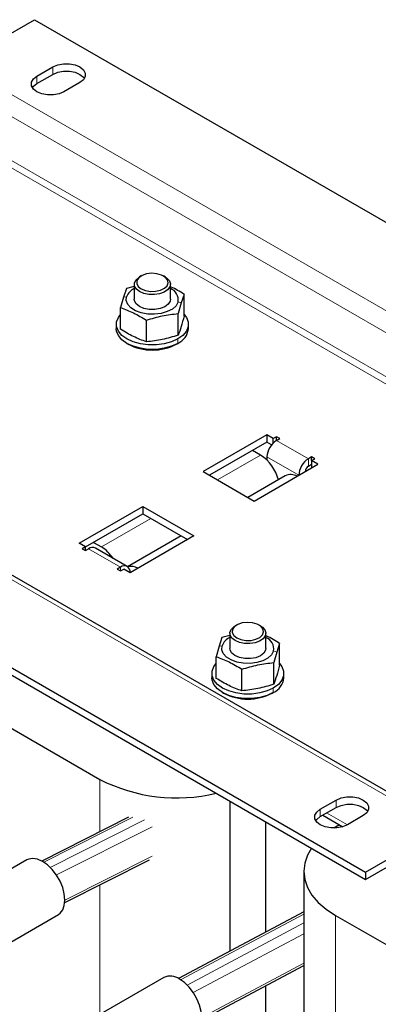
# Model space of a CAD drawing. Header units: millimetres. Extents: x 5 to 418, y 2 to 292.
# Tile 11 of 16: x 252 to 273, y 99 to 157. Entities that reach past the tile are written whole.
import ezdxf

# ---------------------------------------------------------------- set-up
doc = ezdxf.new("R2010")
doc.units = ezdxf.units.MM

msp = doc.modelspace()

# ---------------------------------------------------------------- linework, layer by layer
at = {"color": 7, "linetype": 'Continuous', "lineweight": 25}
for p, q in [((247.9527, 154.3037), (252.4781, 156.9162)), ((252.4781, 156.9162), (306.0297, 126.0016)), ((252.6196, 153.5689), (253.5624, 154.1132)), ((252.6196, 153.1335), (253.5624, 153.6777)), ((255.1651, 153.188), (254.2223, 152.6437)), ((258.3883, 141.2411), (258.3883, 140.3483)), ((258.7948, 141.7309), (258.7006, 141.6764)), ((260.2093, 141.6764), (260.115, 141.7309)), ((260.5216, 140.3483), (260.5216, 141.2411)), ((257.9226, 140.9921), (257.7481, 140.4819)), ((258.3708, 141.114), (257.9226, 140.9921)), ((261.3362, 140.6432), (261.1617, 140.133)), ((261.3362, 139.3616), (261.3362, 140.6432)), ((257.7481, 140.4819), (257.5737, 139.8544)), ((260.5216, 140.3483), (260.5053, 140.241)), ((261.1617, 140.133), (260.9872, 139.5055)), ((277.014, 109.0599), (223.4625, 139.9745)), ((257.5737, 138.5727), (257.5737, 139.8544)), ((260.9872, 138.2238), (260.9872, 139.5055)), ((257.3216, 138.8676), (257.3216, 138.6064)), ((259.106, 137.8294), (259.106, 139.1111)), ((261.5883, 138.6064), (261.5883, 138.8676)), ((257.9462, 137.7357), (258.0216, 137.6921)), ((260.888, 137.692), (260.9634, 137.7355)), ((218.537, 137.3224), (272.0886, 106.4078)), ((218.537, 136.8869), (272.0886, 105.9723)), ((266.2431, 132.3146), (262.4719, 130.1375)), ((266.2431, 131.8791), (262.8491, 129.9197)), ((266.6203, 132.0968), (266.2431, 132.3146)), ((266.2431, 132.3146), (266.2431, 131.8791)), ((266.5144, 131.7225), (266.2431, 131.8791)), ((266.8088, 132.2057), (266.6203, 132.0968)), ((266.6203, 131.8418), (266.6203, 132.0968)), ((266.9974, 132.0968), (266.8088, 132.2057)), ((266.8088, 131.988), (266.8088, 132.2057)), ((266.8088, 131.988), (266.9974, 132.0968)), ((265.866, 131.1171), (265.3946, 131.3892)), ((266.2431, 131.0082), (266.2431, 130.8247)), ((268.883, 131.0083), (268.6945, 130.8994)), ((269.0716, 130.8994), (268.883, 131.0083)), ((268.883, 130.7906), (268.883, 131.0083)), ((268.883, 130.7906), (269.0716, 130.8994)), ((269.2601, 130.5729), (268.883, 130.7906)), ((268.883, 130.7906), (268.883, 130.3552)), ((262.4719, 130.1375), (265.4889, 128.3958)), ((265.4889, 128.3958), (269.2601, 130.5729)), ((268.6945, 130.464), (268.883, 130.5728)), ((267.3288, 129.89), (265.1147, 128.6118)), ((255.118, 125.8921), (258.8892, 128.0692)), ((258.8892, 128.0692), (261.9062, 126.3276)), ((258.8892, 128.0692), (258.8892, 127.6337)), ((255.4951, 125.6744), (258.8892, 127.6337)), ((258.8892, 127.6337), (261.529, 126.1098)), ((261.1548, 126.3259), (257.9935, 124.5009)), ((261.9062, 126.3276), (258.135, 124.1505)), ((255.4951, 125.6744), (255.118, 125.8921)), ((255.4951, 125.6744), (255.3066, 125.5656)), ((255.3066, 125.5656), (255.4951, 125.4567)), ((255.4951, 125.4567), (255.4951, 125.6744)), ((255.4951, 125.4567), (255.6837, 125.5656)), ((255.9665, 125.9465), (256.4379, 125.6744)), ((257.9693, 124.5166), (256.0837, 125.6052)), ((257.5693, 124.477), (257.3807, 124.3682)), ((257.3807, 124.3682), (257.5693, 124.2593)), ((257.5693, 124.2593), (257.7579, 124.3682)), ((258.135, 124.1505), (257.7579, 124.3682)), ((264.4517, 121.0485), (264.3574, 120.9941)), ((265.8661, 120.9941), (265.7718, 121.0485)), ((263.5795, 120.3098), (263.405, 119.7996)), ((264.0451, 120.4364), (263.5795, 120.3098)), ((264.0451, 120.5587), (264.0451, 119.666)), ((266.1784, 119.666), (266.1784, 120.5587)), ((263.405, 119.7996), (263.2305, 119.172)), ((266.1784, 119.666), (266.1621, 119.5586)), ((266.993, 119.9609), (266.8186, 119.4507)), ((266.993, 118.6792), (266.993, 119.9609)), ((263.2305, 117.8904), (263.2305, 119.172)), ((266.8186, 119.4507), (266.6441, 118.8231)), ((266.6441, 117.5415), (266.6441, 118.8231)), ((262.9784, 118.1853), (262.9784, 117.924)), ((264.7628, 117.1471), (264.7628, 118.4287)), ((267.2451, 117.924), (267.2451, 118.1853)), ((263.603, 117.0533), (263.6785, 117.0098)), ((266.5448, 117.0096), (266.6203, 117.0532)), ((249.1783, 116.0394), (256.3437, 111.9029)), ((264.0451, 110.6157), (264.0451, 101.7173)), ((269.4016, 110.136), (270.3444, 110.6803)), ((269.4016, 109.7005), (270.3444, 110.2448)), ((269.5439, 109.7827), (270.7343, 109.0955)), ((271.9471, 109.755), (271.0043, 109.2108)), ((258.0412, 109.6598), (252.9104, 107.067)), ((266.1784, 102.8552), (266.1784, 109.3841)), ((270.5355, 109.2103), (270.2972, 109.0727)), ((270.2972, 109.0727), (270.2063, 109.0191)), ((272.0886, 106.4078), (276.614, 109.0203)), ((272.0886, 105.9723), (276.614, 108.5848)), ((252.0223, 107.1342), (248.4397, 105.066)), ((254.2684, 104.6012), (259.2949, 107.1413)), ((268.4227, 106.4602), (268.4227, 93.0636)), ((272.0886, 106.4078), (272.0886, 105.9723)), ((250.3062, 101.8327), (253.8888, 103.901)), ((268.4227, 104.0522), (261.0114, 100.0993)), ((270.2972, 103.8477), (277.4626, 99.7112)), ((262.3787, 97.6551), (268.4227, 100.8787)), ((260.1305, 100.1627), (256.5478, 98.0944)), ((266.1784, 92.5294), (266.1784, 99.6817))]:
    msp.add_line(p, q, dxfattribs=at)
at = {"color": 7, "linetype": 'Continuous', "lineweight": 18}
for p, q in [((247.9527, 154.3037), (301.5042, 123.3891)), ((253.5624, 154.1132), (253.5624, 153.6777)), ((252.6196, 153.5689), (252.6196, 153.1335)), ((247.387, 153.3239), (300.9385, 122.4093)), ((247.387, 150.711), (298.864, 120.9939)), ((247.1984, 150.3844), (298.4868, 120.7762)), ((257.9319, 140.504), (257.7481, 140.4819)), ((260.9779, 140.1926), (261.1617, 140.133)), ((223.0625, 139.9349), (276.614, 109.0203)), ((260.9634, 137.9968), (260.9634, 137.7355)), ((266.8088, 131.988), (268.6945, 130.8994)), ((263.3205, 129.6476), (265.866, 131.1171)), ((268.1287, 129.9197), (266.2431, 131.0082)), ((268.6945, 130.464), (268.6945, 130.8994)), ((256.4379, 125.6744), (259.3606, 127.3616)), ((257.5693, 124.477), (255.6837, 125.5656)), ((257.5693, 124.2593), (257.5693, 124.477)), ((263.5888, 119.8216), (263.405, 119.7996)), ((266.6348, 119.5103), (266.8186, 119.4507)), ((266.6203, 117.3145), (266.6203, 117.0532)), ((256.3437, 111.9029), (256.3437, 108.802)), ((270.3444, 110.6803), (270.3444, 110.2448)), ((269.4016, 110.136), (269.4016, 109.7005)), ((269.7783, 109.918), (271.0039, 109.2105)), ((253.0212, 107.0021), (258.3051, 109.6722)), ((253.4088, 106.6876), (258.993, 109.5095)), ((253.7752, 106.2393), (259.4392, 109.1016)), ((254.2755, 104.7468), (259.4392, 107.3562)), ((256.3437, 105.6499), (256.3437, 97.9471)), ((261.1249, 100.0333), (268.4227, 103.9257)), ((270.2972, 103.8477), (270.2972, 93.3007)), ((261.5151, 99.7178), (268.4227, 103.4021)), ((261.8806, 99.2718), (268.4227, 102.7612)), ((262.3836, 97.7969), (268.4227, 101.0179))]:
    msp.add_line(p, q, dxfattribs=at)
at = {"color": 7, "linetype": 'Continuous', "lineweight": 25, "flags": 128}
for points in [[(253.5624, 154.1132), (253.8492, 154.2335), (254.1865, 154.2968), (254.541, 154.2968), (254.8783, 154.2335), (255.1651, 154.1132), (255.3736, 153.9476), (255.4831, 153.7529), (255.4831, 153.5482), (255.3736, 153.3536), (255.1651, 153.188)], [(254.2223, 152.6437), (253.9355, 152.5234), (253.5982, 152.4601), (253.2437, 152.4601), (252.9064, 152.5234), (252.6196, 152.6437), (252.4111, 152.8093), (252.3016, 153.004), (252.3016, 153.2087), (252.4111, 153.4033), (252.6196, 153.5689)], [(253.5624, 153.6777), (253.8492, 153.798), (254.1865, 153.8613), (254.541, 153.8613), (254.8783, 153.798), (255.1651, 153.6777), (255.3736, 153.5121), (255.4325, 153.4328)], [(252.3522, 152.8886), (252.4111, 152.9679), (252.6196, 153.1335)], [(258.795, 140.9689), (259.045, 140.8659), (259.3395, 140.8153), (259.6465, 140.8226), (259.9327, 140.8871), (260.1671, 141.0017), (260.3244, 141.1541), (260.3875, 141.3277), (260.3495, 141.5037), (260.2145, 141.663), (259.9973, 141.7884), (259.7212, 141.8663), (259.4164, 141.8883), (259.1156, 141.8519), (258.8517, 141.7611), (258.6531, 141.6257), (258.5415, 141.4605), (258.5288, 141.2833), (258.6164, 141.1133), (258.795, 140.9689)], [(258.7007, 140.8056), (258.5119, 140.9533), (258.4069, 141.1266), (258.395, 141.31), (258.4773, 141.4873), (258.6464, 141.6427), (258.7006, 141.6764)], [(260.2093, 141.6764), (260.3132, 141.6067), (260.4617, 141.4444), (260.5208, 141.2641), (260.4852, 141.0817), (260.3581, 140.9134), (260.1507, 140.7743), (259.8815, 140.6767), (259.5744, 140.6292), (259.2566, 140.636), (258.9565, 140.6966), (258.7007, 140.8056)], [(260.9779, 140.1926), (260.8562, 139.9704), (260.639, 139.7739), (260.3412, 139.6166), (259.9829, 139.5091), (259.5886, 139.4588), (259.1853, 139.4691), (258.8003, 139.5394), (258.4599, 139.6647), (258.1873, 139.8367), (258.0012, 140.0435), (257.914, 140.2711), (257.9319, 140.504)], [(260.5053, 140.241), (260.3964, 140.0588), (260.1954, 139.9051), (259.9218, 139.7947), (259.6026, 139.7385), (259.269, 139.742), (258.9535, 139.8048), (258.6871, 139.9209), (258.4959, 140.0788), (258.3985, 140.263), (258.3883, 140.3483)], [(260.9634, 137.9968), (260.5899, 137.8249), (260.1595, 137.7052), (259.6938, 137.6438), (259.2161, 137.6438), (258.7503, 137.7052), (258.3199, 137.8249), (257.9464, 137.9968), (257.6486, 138.2124), (257.4413, 138.4609), (257.335, 138.7298), (257.335, 139.0055), (257.4413, 139.2744), (257.5737, 139.4484)], [(261.3362, 139.4484), (261.4685, 139.2744), (261.5748, 139.0055), (261.5748, 138.7298), (261.4685, 138.4609), (261.2613, 138.2124), (260.9634, 137.9968)], [(260.9634, 137.7355), (260.5899, 137.5636), (260.1595, 137.4439), (259.6938, 137.3826), (259.2161, 137.3826), (258.7503, 137.4439), (258.3199, 137.5636), (257.9464, 137.7355), (257.6486, 137.9511), (257.4413, 138.1996), (257.335, 138.4685), (257.3216, 138.6064)], [(264.3575, 120.1233), (264.1687, 120.271), (264.0637, 120.4442), (264.0518, 120.6277), (264.1341, 120.805), (264.3033, 120.9604), (264.3574, 120.9941)], [(264.4518, 120.2866), (264.7019, 120.1835), (264.9963, 120.1329), (265.3033, 120.1403), (265.5895, 120.2047), (265.824, 120.3194), (265.9813, 120.4717), (266.0443, 120.6453), (266.0063, 120.8213), (265.8714, 120.9807), (265.6541, 121.1061), (265.3781, 121.184), (265.0732, 121.2059), (264.7725, 121.1695), (264.5086, 121.0787), (264.31, 120.9434), (264.1983, 120.7782), (264.1856, 120.6009), (264.2733, 120.431), (264.4518, 120.2866)], [(265.8661, 120.9941), (265.97, 120.9244), (266.1186, 120.7621), (266.1777, 120.5817), (266.1421, 120.3993), (266.0149, 120.2311), (265.8075, 120.092), (265.5383, 119.9943), (265.2312, 119.9468), (264.9135, 119.9537), (264.6134, 120.0143), (264.3575, 120.1233)], [(266.6348, 119.5103), (266.5131, 119.2881), (266.2959, 119.0916), (265.998, 118.9342), (265.6397, 118.8267), (265.2455, 118.7764), (264.8421, 118.7868), (264.4571, 118.857), (264.1168, 118.9824), (263.8442, 119.1544), (263.658, 119.3612), (263.5709, 119.5888), (263.5888, 119.8216)], [(266.1621, 119.5586), (266.0532, 119.3765), (265.8522, 119.2227), (265.5787, 119.1123), (265.2595, 119.0561), (264.9258, 119.0596), (264.6103, 119.1225), (264.344, 119.2385), (264.1527, 119.3964), (264.0554, 119.5807), (264.0451, 119.666)], [(266.6203, 117.3145), (266.2468, 117.1425), (265.8164, 117.0229), (265.3506, 116.9615), (264.8729, 116.9615), (264.4072, 117.0229), (263.9768, 117.1425), (263.6033, 117.3145), (263.3054, 117.5301), (263.0982, 117.7786), (262.9919, 118.0474), (262.9919, 118.3232), (263.0982, 118.5921), (263.2305, 118.766)], [(266.993, 118.766), (267.1254, 118.5921), (267.2317, 118.3232), (267.2317, 118.0474), (267.1254, 117.7786), (266.9181, 117.5301), (266.6203, 117.3145)], [(266.6203, 117.0532), (266.2468, 116.8812), (265.8164, 116.7616), (265.3506, 116.7002), (264.8729, 116.7002), (264.4072, 116.7616), (263.9768, 116.8812), (263.6033, 117.0532), (263.3054, 117.2688), (263.0982, 117.5173), (262.9919, 117.7861), (262.9784, 117.924)], [(270.3444, 110.6803), (270.6312, 110.8006), (270.9685, 110.8639), (271.323, 110.8639), (271.6603, 110.8006), (271.9471, 110.6803), (272.1556, 110.5147), (272.2651, 110.32), (272.2651, 110.1153), (272.1556, 109.9206), (271.9471, 109.755)], [(270.3444, 110.2448), (270.6312, 110.3651), (270.9685, 110.4284), (271.323, 110.4284), (271.6603, 110.3651), (271.9471, 110.2448), (272.1556, 110.0792), (272.2145, 109.9999)], [(271.0043, 109.2108), (270.7175, 109.0905), (270.3802, 109.0272), (270.0257, 109.0272), (269.6884, 109.0905), (269.4016, 109.2108), (269.1931, 109.3764), (269.0836, 109.5711), (269.0836, 109.7758), (269.1931, 109.9704), (269.4016, 110.136)], [(269.1342, 109.4557), (269.1931, 109.5349), (269.4016, 109.7005)], [(268.8765, 107.8266), (268.6408, 107.4165), (268.4775, 106.9425), (268.4227, 106.4602), (268.4775, 105.978), (268.6408, 105.504), (268.9099, 105.0463), (269.2801, 104.6129), (269.7452, 104.2111), (270.2972, 103.8477)], [(253.8888, 103.901), (253.9875, 103.9715), (254.1448, 104.1698), (254.2424, 104.4356), (254.2755, 104.7556), (254.2424, 105.1139), (254.1448, 105.4924), (253.9875, 105.8722), (253.7785, 106.2342), (253.5283, 106.5603), (253.2493, 106.834), (252.9556, 107.0418), (252.6619, 107.1732), (252.3829, 107.2215), (252.1326, 107.1844), (252.0223, 107.1342)], [(261.997, 96.9294), (262.0957, 97), (262.253, 97.1982), (262.3506, 97.464), (262.3837, 97.7841), (262.3506, 98.1423), (262.253, 98.5209), (262.0957, 98.9006), (261.8867, 99.2626), (261.6364, 99.5887), (261.3575, 99.8625), (261.0637, 100.0703)]]:
    msp.add_lwpolyline(points, dxfattribs=at)
at = {"color": 7, "linetype": 'Continuous', "lineweight": 25}
for centre, radius, start, end in [((258.8032, 140.1516), 0.9398, 116.201931, 157.980351), ((260.2631, 140.317), 0.7255, 350.133673, 69.129697), ((260.5437, 138.6963), 1.0484, 293.599171, 355.080688), ((259.4549, 140.433), 3.093, 242.392927, 297.601698), ((267.4713, 130.9523), 1.2294, 122.605478, 177.394522), ((264.4893, 129.0035), 2.5224, 15.019743, 56.920744), ((269.3569, 129.8638), 1.2294, 122.605478, 177.394522), ((268.9153, 130.1187), 0.4098, 122.605478, 177.394522), ((267.653, 129.1947), 0.7672, 60.556348, 114.995059), ((255.918, 125.2385), 0.4024, 65.692881, 125.617577), ((255.2552, 123.7648), 2.2462, 33.382015, 58.228233), ((257.7901, 124.2063), 0.3494, 350.785963, 129.203285), ((258.2115, 123.7083), 0.8119, 61.250373, 104.839412), ((264.4601, 119.4693), 0.9398, 116.201931, 157.980351), ((265.92, 119.6346), 0.7255, 350.133673, 69.129697), ((266.2006, 118.0139), 1.0484, 293.599171, 355.080688), ((265.1118, 119.7506), 3.093, 242.392927, 297.601698), ((260.8955, 120.7839), 9.9795, 242.863179, 283.564283), ((260.5194, 99.3317), 0.9174, 53.607371, 115.08217)]:
    msp.add_arc(centre, radius, start, end, dxfattribs=at)
for points, knots in [([(261.3362, 140.6432), (261.0808, 140.8051), (260.8093, 140.9771), (260.5377, 141.0868), (260.5216, 141.0933)], [0, 0, 0, 0, 0.9405377, 1, 1, 1, 1]), ([(257.5737, 139.8544), (257.829, 139.7598), (258.3398, 139.5707), (258.8506, 139.2643), (259.106, 139.1111)], [0, 0, 0, 0, 0.4999949, 1, 1, 1, 1]), ([(259.106, 139.1111), (259.4195, 139.2061), (260.0466, 139.3963), (260.6737, 139.4691), (260.9872, 139.5055)], [0, 0, 0, 0, 0.4999949, 1, 1, 1, 1]), ([(261.3362, 139.3616), (261.2779, 139.1423), (261.1616, 138.7044), (261.0453, 138.3838), (260.9872, 138.2238)], [0, 0, 0, 0, 0.5008729, 1, 1, 1, 1]), ([(259.106, 137.8294), (258.8506, 137.924), (258.3398, 138.1131), (257.8291, 138.4195), (257.5737, 138.5727)], [0, 0, 0, 0, 0.4999949, 1, 1, 1, 1]), ([(260.9872, 138.2238), (260.6737, 138.1288), (260.0466, 137.9386), (259.4195, 137.8658), (259.106, 137.8294)], [0, 0, 0, 0, 0.4999949, 1, 1, 1, 1]), ([(266.993, 119.9609), (266.7376, 120.1227), (266.4661, 120.2948), (266.1946, 120.4045), (266.1784, 120.411)], [0, 0, 0, 0, 0.9405377, 1, 1, 1, 1]), ([(263.2305, 119.172), (263.4859, 119.0775), (263.9967, 118.8884), (264.5075, 118.5819), (264.7628, 118.4287)], [0, 0, 0, 0, 0.4999949, 1, 1, 1, 1]), ([(264.7628, 118.4287), (265.0764, 118.5238), (265.7035, 118.7139), (266.3306, 118.7867), (266.6441, 118.8231)], [0, 0, 0, 0, 0.4999949, 1, 1, 1, 1]), ([(266.993, 118.6792), (266.9348, 118.4599), (266.8185, 118.022), (266.7022, 117.7015), (266.6441, 117.5415)], [0, 0, 0, 0, 0.5008729, 1, 1, 1, 1]), ([(264.7628, 117.1471), (264.5075, 117.2416), (263.9967, 117.4307), (263.4859, 117.7372), (263.2305, 117.8904)], [0, 0, 0, 0, 0.4999949, 1, 1, 1, 1]), ([(266.6441, 117.5415), (266.3306, 117.4464), (265.7035, 117.2563), (265.0764, 117.1835), (264.7628, 117.1471)], [0, 0, 0, 0, 0.4999949, 1, 1, 1, 1])]:
    msp.add_open_spline(points, degree=3, knots=knots, dxfattribs=at)

doc.saveas('drawing.dxf')
